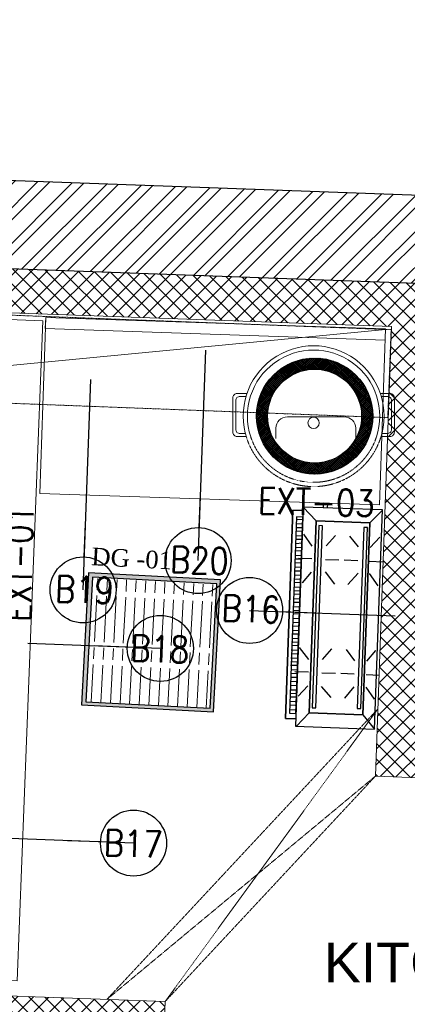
# Model space of a CAD drawing. Header units: millimetres. Extents: x 256680 to 410391, y -77299 to -22623.
# Tile 226 of 241: x 384236 to 385116, y -27393 to -25157. Entities that reach past the tile are written whole.
import ezdxf

# ---------------------------------------------------------------- set-up
doc = ezdxf.new("R2010")
doc.units = ezdxf.units.MM
doc.header["$LTSCALE"] = 2.5
for name, pattern in [('( Hidden )', [0.375, 0.25, -0.125]), ('DASHDOT2', [0.5, 0.25, -0.125, 0, -0.125]), ('HIDDEN2', [4.7625, 3.175, -1.5875])]:
    doc.linetypes.add(name, pattern=pattern)
for name, color, linetype, lineweight in [('A-WALL', 7, 'Continuous', 30), ('A_ FURN', 44, 'Continuous', 20), ('CKD Equipments', 252, 'Continuous', 0), ('ELEVATION 1', 143, 'Continuous', 18), ('ELEVATION 4', 157, 'Continuous', 9), ('HATCH LIGHT', 250, 'Continuous', 0), ('K Equipment', 30, 'Continuous', 9), ('K Equipment UC', 251, 'Continuous', 5), ('L1', 171, 'Continuous', 13), ('ROOM TEXT', 7, 'Continuous', 5), ('TEXT', 40, 'Continuous', 0), ('WALL', 132, 'Continuous', 25)]:
    doc.layers.add(name, color=color, linetype=linetype, lineweight=lineweight)
for name, color, linetype in [('Drain Grating', 4, 'Continuous'), ('kitchen equip1', 8, 'Continuous'), ('xKAM-B3-01-Kitchen$0$A-FURN', 8, 'Continuous')]:
    doc.layers.add(name, color=color, linetype=linetype)
doc.styles.add('CKD_Dimension Text', font='BOOKOSI.TTF')
doc.styles.add('MTEXT', font='romans.shx', dxfattribs={"width": 0.85})
doc.styles.add('RG_3F_TITLE BLOCK_A1$0$A1 TBLOCK LBV$0$Style-arial', font='arial.ttf')
doc.styles.get("Standard").update_dxf_attribs({"font": 'GOTHIC.TTF'})
doc.dimstyles.new('AJKD_30', dxfattribs={"dimscale": 30, "dimtxt": 2, "dimasz": 1, "dimexe": 0.8, "dimexo": 0.8, "dimgap": 0.5, "dimtad": 1, "dimdec": 0, "dimzin": 0, "dimdsep": 46, "dimtxsty": 'Standard', "dimblk": 'ARCHTICK', "dimcen": 0.125, "dimclrd": 251, "dimclre": 251, "dimclrt": 42, "dimadec": 0, "dimazin": 0, "dimtfac": 1, "dimtdec": 0, "dimtix": 1, "dimtmove": 0, "dimatfit": 3, "dimfxl": 1, "dimtolj": 1, "dimtzin": 0, "dimarcsym": 1})

# ---------------------------------------------------------------- blocks, each defined once
blk = doc.blocks.new('G$C46422E3B')
at = {"layer": 'A_ FURN', "ltscale": 2}
h = blk.add_hatch(dxfattribs=at)
h.set_pattern_fill('ANSI37', color=15)
h.set_pattern_definition([(45, (111347.439, 475109.8173), (-2.24506403, 2.24506403), []), (135, (111347.439, 475109.8173), (-2.24506403, -2.24506403), [])])
edge = h.paths.add_edge_path()
edge.add_arc((131.7, 131.7), 131.7, 0, 360)
edge = h.paths.add_edge_path(flags=16)
edge.add_arc((131.7, 131.7), 106.7, 0, 360)
at = {"layer": 'kitchen equip1'}
for radius in [131.7, 106.7]:
    blk.add_circle((131.7, 131.7), radius, dxfattribs=at)
blk = doc.blocks.new('A$C7a6a0475')
for p, q in [((325.4, 415.9), (289.6, 415.9)), ((249.6, 175.9), (249.6, 375.9)), ((325.4, 135.9), (289.6, 135.9))]:
    blk.add_line(p, q)
at = {"elevation": 0}
for points in [[(167.8, 518), (167.8, 552.3, -0.414214), (182.8, 567.3), (303.7, 567.3, -0.414214), (318.7, 552.3), (318.7, 520.7)], [(177.8, 521.1), (177.8, 542.3, -0.414214), (192.8, 557.3), (293.7, 557.3, -0.414214), (308.7, 542.3), (308.7, 523.5)], [(167.8, 49.3), (167.8, 15, 0.414214), (182.8, 0), (303.7, 0, 0.414214), (318.7, 15), (318.7, 46.6)], [(177.8, 46.2), (177.8, 25, 0.414214), (192.8, 10), (293.7, 10, 0.414214), (308.7, 25), (308.7, 43.8)]]:
    blk.add_lwpolyline(points, format="xyb", dxfattribs=at)
blk.add_circle((271.1, 283.7), 20)
for centre, radius, start, end in [((247.5, 283.7), 247.5, 71.6585, 288.3415), ((247.5, 283.7), 232.5, 71.6585, 288.3415), ((289.6, 375.9), 40, 90, 180), ((289.6, 175.9), 40, 180, 270)]:
    blk.add_arc(centre, radius, start, end)
at = {"linetype": 'HIDDEN2', "ltscale": 0.1}
for radius in [232.5, 247.5]:
    blk.add_arc((247.5, 283.7), radius, 288.3415, 71.6585, dxfattribs=at)
blk = doc.blocks.new('G$CD5B1A49A')
at = {"color": 3}
for points in [[(490, 186.8), (490, 210), (17, 210), (17, 186.8)], [(17, 186.8), (17, 210), (490, 210), (490, 186.8)], [(137.8, 188.2), (137.9, 202.6), (137.9, 202.6)], [(145.8, 188.1), (145.9, 202.5), (145.9, 202.5)], [(153.8, 188), (153.9, 202.4), (153.9, 202.4)], [(164.2, 188), (164.3, 202.4), (164.3, 202.4)], [(172.2, 187.9), (172.3, 202.3), (172.3, 202.3)], [(182.6, 187.8), (182.7, 202.2), (182.7, 202.2)], [(190.6, 187.7), (190.7, 202.1), (190.7, 202.1)], [(198.6, 187.7), (198.7, 202.1), (198.7, 202.1)], [(209, 187.6), (209.1, 202), (209.1, 202)], [(217, 187.5), (217.1, 201.9), (217.1, 201.9)], [(227.4, 187.4), (225.9, 201.8), (225.9, 201.8)], [(235.4, 187.3), (235.5, 201.7), (235.5, 201.7)], [(244.2, 187.3), (244.3, 201.7), (244.3, 201.7)], [(254.6, 187.2), (254.7, 201.6), (254.7, 201.6)], [(262.6, 187.1), (262.7, 201.5), (262.7, 201.5)], [(270.6, 187.1), (270.7, 201.5), (270.7, 201.5)], [(281, 187), (281.1, 201.4), (281.1, 201.4)], [(289, 186.9), (289.1, 201.3), (289.1, 201.3)], [(442.6, 187.2), (442.7, 201.6), (442.7, 201.6)], [(450.6, 187.1), (450.7, 201.5), (450.7, 201.5)], [(459.4, 187.1), (459.5, 201.5), (459.5, 201.5)], [(469, 187), (469.1, 201.4), (469.1, 201.4)], [(31.3, 156.5), (0.6, 184.4), (0.6, 184.4)], [(37, 186.6), (37.1, 201), (37.1, 201)], [(47.4, 188.9), (47.5, 200.9), (47.5, 200.9)], [(55.4, 188.9), (55.5, 200.9), (55.5, 200.9)], [(65.8, 188.8), (65.9, 200.8), (65.9, 200.8)], [(92.5, 161.7), (68.6, 182.6), (68.6, 182.6)], [(73.8, 188.7), (73.9, 200.7), (73.9, 200.7)], [(81.8, 188.6), (81.9, 200.6), (81.9, 200.6)], [(92.2, 188.6), (92.3, 200.6), (92.3, 200.6)], [(101, 188.5), (101.1, 200.5), (101.1, 200.5)], [(110.6, 188.4), (110.7, 200.4), (110.7, 200.4)], [(119.4, 188.3), (119.5, 200.3), (119.5, 200.3)], [(123.7, 161.6), (123.8, 192.8), (123.8, 192.8)], [(127.4, 188.3), (127.5, 200.3), (127.5, 200.3)], [(152.5, 161.5), (179, 183.8), (179, 183.8)], [(299.4, 186.8), (299.5, 201.2), (299.5, 201.2)], [(307.4, 186.7), (307.5, 201.1), (307.5, 201.1)], [(315.4, 186.7), (315.5, 201.1), (315.5, 201.1)], [(325.8, 186.6), (325.9, 201), (325.9, 201)], [(350.9, 163.3), (326.2, 183.3), (326.2, 183.3)], [(333.8, 186.5), (333.9, 200.9), (333.9, 200.9)], [(342.6, 186.4), (342.7, 200.8), (342.7, 200.8)], [(352.2, 188), (352.3, 200.8), (352.3, 200.8)], [(361, 187.9), (361.1, 200.7), (361.1, 200.7)], [(370.6, 187.8), (370.7, 200.6), (370.7, 200.6)], [(379.4, 187.7), (379.5, 200.5), (379.5, 200.5)], [(381.3, 163.2), (381.4, 193.6), (381.4, 193.6)], [(387.4, 187.7), (387.5, 200.5), (387.5, 200.5)], [(397.8, 187.6), (397.9, 200.4), (397.9, 200.4)], [(405.8, 187.5), (405.9, 200.3), (405.9, 200.3)], [(410.1, 163.1), (436.6, 183), (436.6, 183)], [(416.2, 187.4), (413.9, 200.2), (413.9, 200.2)], [(424.2, 187.4), (424.3, 200.2), (424.3, 200.2)], [(432.2, 187.3), (432.3, 200.1), (432.3, 200.1)], [(467.7, 156.5), (498.2, 186.8), (498.2, 186.8)], [(498, 131.6), (508.4, 131.6), (508.4, 142), (498, 142)], [(92.4, 131.3), (68.3, 109), (68.3, 109)], [(123.6, 131.2), (123.5, 100), (123.5, 100)], [(154, 131.1), (178.7, 110.2), (178.7, 110.2)], [(353.2, 132.1), (325.9, 109.7), (325.9, 109.7)], [(381.2, 132), (381.1, 101.6), (381.1, 101.6)], [(412.4, 131.9), (436.3, 111.8), (436.3, 111.8)], [(381, 58.4), (381.1, 89.6), (381.1, 89.6)], [(94.6, 57.7), (68.2, 77.8), (68.2, 77.8)], [(123.4, 57.6), (123.5, 88), (123.5, 88)], [(153.8, 57.5), (178.6, 77.4), (178.6, 77.4)], [(353, 56.9), (325.8, 79.3), (325.8, 79.3)], [(412.2, 58.3), (436.2, 79), (436.2, 79)], [(31.3, 34.7), (0, 6.8), (0, 6.8)], [(94.5, 30.5), (68, 10.6), (68, 10.6)], [(123.3, 30.4), (123.2, 0), (123.2, 0)], [(153.7, 30.3), (178.4, 10.2), (178.4, 10.2)], [(352.9, 32.1), (325.6, 11.3), (325.6, 11.3)], [(380.9, 32), (380.8, 0.8), (380.8, 0.8)], [(412.1, 31.9), (436, 11), (436, 11)], [(467.7, 34.7), (497.6, 6.8), (497.6, 6.8)]]:
    blk.add_lwpolyline(points, dxfattribs=at)
for points in [[(475.5, 201.3), (29, 201.3), (29, 186.8), (475.5, 186.7)], [(498.2, 186.8), (0, 186.8), (0, 6.8), (498.2, 6.8)], [(467.7, 156.5), (467.7, 34.7), (31.3, 34.7), (31.3, 156.5)], [(31.3, 34.7), (467.7, 34.7), (467.7, 156.5), (31.3, 156.5)], [(457.3, 150.1), (43.7, 150.1), (43.6, 141.9), (457.3, 141.9)], [(43.6, 141.9), (457.3, 141.9), (457.3, 150.1), (43.6, 150.1)], [(456.9, 47.7), (45.7, 47.7), (45.7, 39.4), (456.9, 39.4)], [(45.7, 39.4), (456.9, 39.4), (456.9, 47.7), (45.7, 47.7)]]:
    blk.add_lwpolyline(points, close=True, dxfattribs=at)
blk = doc.blocks.new('_ArchTick')
at = {"color": 0, "linetype": 'ByBlock', "const_width": 0.15}
blk.add_lwpolyline([(-0.5, -0.5), (0.5, 0.5)], dxfattribs=at)

msp = doc.modelspace()

# ---------------------------------------------------------------- hatches: boundary and pattern name
at = {"layer": 'CKD Equipments'}
h = msp.add_hatch(color=2, dxfattribs=at)
h.dxf.hatch_style = 1
h.paths.add_polyline_path([(384391.7, -26413.2), (384375.8, -26712.8), (384675.4, -26728.7), (384691.3, -26429.1)])
h.paths.add_polyline_path([(384683.6, -26438.2), (384400.9, -26423.2), (384385.9, -26705.9), (384668.5, -26720.9)], flags=16)
at = {"layer": 'Drain Grating', "linetype": 'Continuous', "lineweight": 5}
h = msp.add_hatch(dxfattribs=at)
h.set_pattern_fill('ACAD_ISO08W100', color=256, scale=4.354286, angle=86.9594, style=0)
h.set_pattern_definition([(86.9594327, (272712.837, -771135.317), (-21.7407794, 1.154822), [104.5028571, -13.0628571, 26.1257143, -13.0628571])])
h.paths.add_polyline_path([(384683.6, -26438.2), (384668.5, -26720.9), (384385.9, -26705.9), (384400.9, -26423.2)])
at = {"layer": 'HATCH LIGHT', "true_color": 0x636466}
h = msp.add_hatch(dxfattribs=at)
h.set_pattern_fill('ANSI32', color=251, scale=6)
h.set_pattern_definition([(45, (318543.99, -46725.026), (-40.411153, 40.411153), []), (45, (318570.93, -46725.026), (-40.411153, 40.411153), [])])
h.paths.add_polyline_path([(395686.8, -32590), (395492.9, -32638.8), (395674.4, -33359.7), (383121.8, -33359.6, -0.000263), (383107.3, -33559.6), (395931, -33559.7)])
h.paths.add_polyline_path([(383535.7, -25157.1), (383335.6, -25157.1, -0.011972), (382854.4, -34256), (383055, -34256, 0.01196)])
h.paths.add_polyline_path([(383519.3, -25697.6), (393198.3, -26046.6, 0.003501), (393692.4, -26800.6), (393860, -26691.5), (393309.9, -25850.5), (383525.6, -25497.7, -0.000262)])
h = msp.add_hatch(dxfattribs=at)
h.set_pattern_fill('ANSI37', color=251, scale=8)
h.set_pattern_definition([(45, (318543.99, -46725.026), (-17.960512, 17.960512), []), (135, (318543.99, -46725.026), (-17.960512, -17.960512), [])])
edge = h.paths.add_edge_path()
edge.add_line((386312.9, -25798.3), (383519.3, -25697.6))
edge.add_arc((193122, -19659.4), 190493.1, 356.573537, 358.183559, ccw=False)
edge.add_line((383274.5, -31044.7), (386123.7, -31044.7))
edge.add_line((386123.7, -31044.7), (386250.3, -27535.7))
edge.add_line((386250.3, -27535.7), (386150.3, -27532.1))
edge.add_line((386150.3, -27532.1), (386121.1, -28343.5))
edge.add_line((386121.1, -28343.5), (386121.1, -28343.5))
edge.add_line((386121.1, -28343.5), (386056.2, -30142.4))
edge.add_line((386056.2, -30142.4), (386027.3, -30944.7))
edge.add_line((386027.3, -30944.7), (383395.6, -30944.7))
edge.add_line((383395.6, -30944.7), (383521.6, -27449.3))
edge.add_line((383521.6, -27449.3), (384521, -27485.3))
edge.add_line((384521, -27485.3), (384562.3, -27486.8))
edge.add_line((384562.3, -27486.8), (384565.9, -27386.9))
edge.add_line((384565.9, -27386.9), (383525.2, -27349.3))
edge.add_line((383525.2, -27349.3), (383581.1, -25799.9))
edge.add_line((383581.1, -25799.9), (385080.1, -25853.9))
edge.add_line((385080.1, -25853.9), (385069.3, -26153.7))
edge.add_line((385069.3, -26153.7), (385045.9, -26801.7))
edge.add_line((385045.9, -26801.7), (385043.3, -26874.9))
edge.add_line((385043.3, -26874.9), (385143.2, -26878.5))
edge.add_line((385143.2, -26878.5), (385180, -25857.5))
edge.add_line((385180, -25857.5), (386209.4, -25894.7))
edge.add_line((386209.4, -25894.7), (386182.7, -26632.7))
edge.add_line((386182.7, -26632.7), (386282.7, -26636.3))
edge.add_line((386282.7, -26636.3), (386312.9, -25798.3))

# ---------------------------------------------------------------- linework, layer by layer
at = {"layer": 'CKD Equipments'}
for points in [[(383588.9, -25813.9), (383531, -27312.8), (384230.5, -27339.8), (384288.3, -25840.9), (383588.9, -25813.9), (383613.8, -25814.9), (383556, -27313.8)], [(384294.9, -25833.6), (385066, -25858.9), (385052.5, -26258.7), (384281.3, -26233.4), (384294.9, -25833.6), (384294, -25858.6), (385065.1, -25884.7)], [(383573.8, -26003.7), (385065.9, -25860.5)]]:
    msp.add_lwpolyline(points, dxfattribs=at)
at = {"layer": 'ELEVATION 1'}
for p, q in [((385080.1, -25853.9), (385043.3, -26874.9)), ((385143.2, -26878.5), (385043.3, -26874.9)), ((383525.2, -27349.3), (384565.9, -27386.9)), ((384562.3, -27486.8), (384565.9, -27386.9))]:
    msp.add_line(p, q, dxfattribs=at)
msp.add_lwpolyline([(385080.1, -25853.9), (383581.1, -25799.9)], dxfattribs=at)
at = {"layer": 'HATCH LIGHT', "linetype": '( Hidden )'}
for p, q in [((385048.8, -26722.3), (384433.7, -27382.1)), ((385048.8, -26722.3), (384565.9, -27386.9)), ((384433.7, -27382.1), (385043.3, -26874.9)), ((385043.3, -26874.9), (384565.9, -27386.9))]:
    msp.add_line(p, q, dxfattribs=at)
at = {"layer": 'K Equipment', "color": 252, "linetype": 'DASHDOT2', "lineweight": 5, "ltscale": 2, "true_color": 0x939598}
msp.add_lwpolyline([(385071.2, -26060.8), (383572.3, -26003.7), (383579.9, -25803.8), (385078.8, -25861)], close=True, dxfattribs=at)
at = {"layer": 'WALL'}
msp.add_line((393309.9, -25850.5), (383526.6, -25497.7), dxfattribs=at)
at = {"layer": 'WALL', "flags": 128}
msp.add_lwpolyline([(393860, -26691.5), (393692.4, -26800.6, -0.003501), (393198.3, -26046.6), (383519.3, -25697.6)], format="xyb", dxfattribs=at)
at = {"layer": 'xKAM-B3-01-Kitchen$0$A-FURN', "elevation": -7641}
msp.add_lwpolyline([(384391.7, -26413.2), (384375.8, -26712.8), (384675.4, -26728.7), (384691.3, -26429.1), (384391.7, -26413.2)], dxfattribs=at)
at = {"layer": 'xKAM-B3-01-Kitchen$0$A-FURN', "elevation": -3.7}
msp.add_lwpolyline([(384683.6, -26438.2), (384400.9, -26423.2), (384385.9, -26705.9), (384668.5, -26720.9)], close=True, dxfattribs=at)

# ---------------------------------------------------------------- block references
at = {"layer": 'A-WALL', "rotation": 87.92625837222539}
msp.add_blockref('G$CD5B1A49A', (385048.2, -26768.5), dxfattribs=at)
at = {"layer": 'CKD Equipments', "ltscale": 0.25}
msp.add_blockref('G$C46422E3B', (384773.6, -26188.9), dxfattribs=at)
at = {"layer": 'K Equipment UC', "xscale": -0.6459602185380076, "yscale": 0.6459602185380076, "zscale": 0.6459602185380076, "rotation": 89.99999999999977}
msp.add_blockref('A$C7a6a0475', (385086.2, -25897.6), dxfattribs=at)

# ---------------------------------------------------------------- texts
at = {"layer": 'L1', "color": 7, "insert": (384491.2, -26360.6), "char_height": 40, "width": 348.213, "attachment_point": 2, "rotation": 356.9594, "style": 'CKD_Dimension Text'}
msp.add_mtext('DG -01', dxfattribs=at)
at = {"layer": 'ROOM TEXT', "char_height": 60, "width": 170.917, "attachment_point": 9, "style": 'MTEXT'}
for s, insert, rotation in [('\\pxqc;EXT-03', (384993.7, -26284.4), 358.5718), ('\\pxqc;EXT-01', (384266.4, -26307.3), 88.5718)]:
    msp.add_mtext(s, dxfattribs=dict(at, insert=insert, rotation=rotation))
at = {"layer": 'ROOM TEXT', "char_height": 60, "rotation": 357.9352, "style": 'MTEXT'}
for s, insert, attachment_point in [('\\A1;\\pxqc;B20', (384728.1, -26418, 0.2), 9), ('\\A1;\\pxqc;B19', (384467.3, -26484.7, 0.2), 9), ('\\A1;\\pxqc;B16', (384845.1, -26528.3, 0.2), 9), ('\\A1;\\pxqc;B18', (384467.5, -26612.8, 0.2), 7), ('\\A1;\\pxqc;B17', (384406.7, -27055, 0.2), 7)]:
    msp.add_mtext_dynamic_manual_height_columns(s, width=170.917, gutter_width=1.8, heights=[0], dxfattribs=dict(at, insert=insert, attachment_point=attachment_point))
at = {"layer": 'TEXT', "insert": (385839.3, -27253.2), "char_height": 90, "width": 1274.194, "attachment_point": 3, "style": 'RG_3F_TITLE BLOCK_A1$0$A1 TBLOCK LBV$0$Style-arial'}
msp.add_mtext('\\pxqc;KITCHEN', dxfattribs=at)

# ---------------------------------------------------------------- leaders
at = {"layer": 'ELEVATION 4'}
for points in [[(384640.7, -26385.5), (384658, -25907.7)], [(384379.8, -26452.1), (384397.2, -25974.3)], [(384757.6, -26498.7), (385087.9, -26510.6)], [(384555.1, -26584.8), (384254.3, -26573.9)], [(384494.3, -27027), (384193.5, -27016.1)]]:
    msp.add_leader(points, dimstyle='AJKD_30', override={"dimasz": 5, "dimgap": 0.5, "dimtad": 0, "dimldrblk": 'DotBlank', "dimfxl": 0.18, "dimfxlon": 1, "dimarcsym": 2}, dxfattribs=at)

doc.saveas('drawing.dxf')
